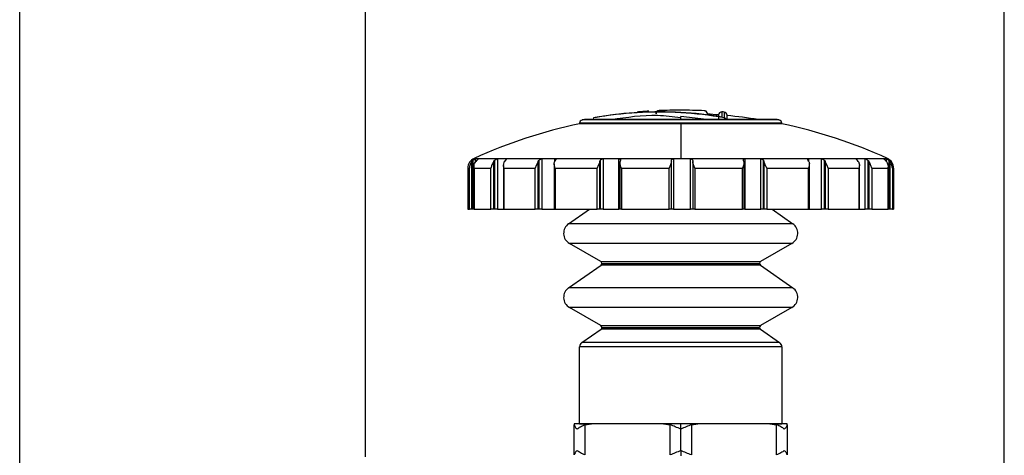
# Model space of a CAD drawing. Header units: millimetres. Extents: x 19 to 819, y 19 to 629.
# Tile 18 of 32: x 361 to 454, y 475 to 516. Entities that reach past the tile are written whole.
import ezdxf

# ---------------------------------------------------------------- set-up
doc = ezdxf.new("R2010")
doc.units = ezdxf.units.MM
doc.header["$LTSCALE"] = 3
doc.layers.add('DIMENSIONS', color=140, linetype='Continuous', lineweight=25)
doc.styles.add('SLDTEXTSTYLE0', font='TXT', dxfattribs={"width": 0.7})
doc.dimstyles.new('SLDDIMSTYLE0', dxfattribs={"dimtxt": 6.474023, "dimasz": 9.906, "dimexe": 0, "dimexo": 0.0625, "dimgap": 1.618506, "dimtad": 0, "dimtih": 1, "dimtoh": 1, "dimrnd": 1e-09, "dimzin": 12, "dimdsep": 46, "dimtxsty": 'SLDTEXTSTYLE0', "dimsah": 1, "dimcen": 0.09, "dimadec": 0, "dimazin": 3, "dimtfac": 1, "dimtofl": 0, "dimtmove": 0, "dimatfit": 3, "dimfxl": 0, "dimfrac": 2, "dimtolj": 1, "dimtzin": 12, "dimarcsym": 0})
doc.dimstyles.new('SLDDIMSTYLE2', dxfattribs={"dimtxt": 6.474023, "dimasz": 9.906, "dimexe": 0, "dimexo": 0.0625, "dimgap": 1.618506, "dimtad": 0, "dimtih": 1, "dimtoh": 1, "dimrnd": 1e-09, "dimzin": 4, "dimdsep": 46, "dimtxsty": 'SLDTEXTSTYLE0', "dimsah": 1, "dimcen": 0.09, "dimadec": 0, "dimazin": 1, "dimtfac": 1, "dimtofl": 0, "dimtmove": 0, "dimatfit": 3, "dimfxl": 0, "dimfrac": 2, "dimtolj": 1, "dimtzin": 12, "dimarcsym": 0})

# ---------------------------------------------------------------- blocks, each defined once
blk = doc.blocks.new('_D_8')
at = {"layer": 'DIMENSIONS'}
for p, q in [((393.906, 474.671), (393.906, 558.525)), ((453.906, 471.585), (453.906, 558.525)), ((393.906, 549), (405.603, 549)), ((414.377, 549), (412.203, 549)), ((412.203, 549), (412.203, 538.71)), ((433.615, 549), (435.789, 549)), ((435.789, 549), (435.789, 538.71)), ((453.906, 549), (442.389, 549)), ((412.203, 538.71), (414.377, 538.71)), ((435.789, 538.71), (433.615, 538.71))]:
    blk.add_line(p, q, dxfattribs=at)
for points in [[(393.906, 549), (403.812, 547.476), (403.812, 550.524)], [(453.906, 549), (444, 550.524), (444, 547.476)]]:
    blk.add_solid(points, dxfattribs=at)
at = {"layer": 'DIMENSIONS', "char_height": 6.35, "attachment_point": 1, "style": 'SLDTEXTSTYLE0'}
for s, insert in [('60.0', (414.377, 558.634)), ('2.36', (414.377, 546.896))]:
    blk.add_mtext(s, dxfattribs=dict(at, insert=insert))
blk = doc.blocks.new('_D_9')
at = {"layer": 'DIMENSIONS'}
for p, q in [((361.406, 450.585), (361.406, 588.324)), ((453.906, 471.585), (453.906, 588.324)), ((361.406, 578.799), (390.814, 578.799)), ((399.588, 578.799), (397.414, 578.799)), ((397.414, 578.799), (397.414, 568.51)), ((418.826, 578.799), (421, 578.799)), ((421, 578.799), (421, 568.51)), ((453.906, 578.799), (427.599, 578.799)), ((397.414, 568.51), (399.588, 568.51)), ((421, 568.51), (418.826, 568.51))]:
    blk.add_line(p, q, dxfattribs=at)
for points in [[(361.406, 578.799), (371.312, 577.275), (371.312, 580.323)], [(453.906, 578.799), (444, 580.323), (444, 577.275)]]:
    blk.add_solid(points, dxfattribs=at)
at = {"layer": 'DIMENSIONS', "char_height": 6.35, "attachment_point": 1, "style": 'SLDTEXTSTYLE0'}
for s, insert in [('92.5', (399.588, 588.434)), ('3.64', (399.588, 576.695))]:
    blk.add_mtext(s, dxfattribs=dict(at, insert=insert))

msp = doc.modelspace()

# ---------------------------------------------------------------- linework, layer by layer
for p, q in [((419.473, 507.107), (419.428, 507.103)), ((420.162, 507.16), (419.93, 507.142)), ((421.479, 507.236), (421.479, 507.237)), ((423.506, 507.28), (423.506, 507.281)), ((423.506, 507.067), (423.506, 507.044)), ((425.73, 507.227), (425.73, 507.228)), ((426.016, 506.925), (426.016, 506.912)), ((426.016, 506.904), (426.016, 506.912)), ((427.38, 507.121), (427.38, 506.637)), ((427.582, 507.104), (427.582, 506.568)), ((414.006, 506.065), (414.006, 505.998)), ((433.006, 506.065), (414.006, 506.065)), ((423.506, 505.998), (414.006, 505.998)), ((423.506, 506.36), (414.247, 506.36)), ((423.506, 506.4), (414.452, 506.4)), ((423.506, 506.406), (414.51, 506.406)), ((415.288, 506.554), (415.354, 506.568)), ((423.506, 506.406), (423.506, 506.704)), ((425.92, 506.406), (423.506, 506.704)), ((423.506, 506.36), (423.506, 506.4)), ((432.559, 506.4), (423.506, 506.4)), ((432.765, 506.36), (423.506, 506.36)), ((423.506, 505.998), (423.506, 502.747)), ((433.006, 505.998), (423.506, 505.998)), ((427.056, 506.84), (427.056, 506.432)), ((427.856, 506.394), (427.856, 506.805)), ((433.006, 505.998), (433.006, 506.065)), ((403.883, 502.451), (403.964, 502.544)), ((403.883, 497.975), (403.883, 502.451)), ((403.964, 502.544), (403.964, 497.975)), ((404.09, 502.747), (423.506, 502.747)), ((404.482, 502.704), (404.197, 502.704)), ((404.197, 502.704), (404.197, 502.37)), ((404.321, 502.541), (404.245, 502.454)), ((405.946, 502.451), (406.017, 502.544)), ((405.946, 497.975), (405.946, 502.451)), ((406.017, 502.544), (406.017, 497.975)), ((407.094, 502.704), (406.293, 502.704)), ((406.293, 502.704), (406.293, 497.975)), ((407.026, 502.541), (406.959, 502.454)), ((407.094, 502.625), (407.094, 502.704)), ((410.126, 502.451), (410.179, 502.544)), ((410.126, 497.975), (410.126, 502.451)), ((410.179, 502.544), (410.179, 497.975)), ((411.685, 502.704), (410.466, 502.704)), ((410.466, 502.704), (410.466, 497.975)), ((411.717, 502.541), (411.668, 502.454)), ((411.685, 502.485), (411.685, 502.704)), ((415.92, 502.451), (415.948, 502.544)), ((415.92, 497.975), (415.92, 502.451)), ((415.948, 502.544), (415.948, 497.975)), ((417.703, 502.704), (416.211, 502.704)), ((416.211, 502.704), (416.211, 497.975)), ((417.703, 497.975), (417.703, 502.704)), ((417.793, 502.354), (417.805, 502.454)), ((417.793, 502.354), (417.793, 497.975)), ((417.831, 502.541), (417.805, 502.454)), ((422.629, 502.451), (422.629, 502.544)), ((422.629, 497.975), (422.629, 502.451)), ((424.42, 502.704), (422.836, 502.704)), ((422.836, 502.704), (422.836, 497.975)), ((423.506, 502.747), (442.922, 502.747)), ((424.42, 497.975), (424.42, 502.704)), ((424.629, 502.541), (424.629, 502.454)), ((424.629, 502.454), (424.629, 497.975)), ((429.416, 502.544), (429.404, 502.607)), ((429.444, 502.451), (429.416, 502.544)), ((429.456, 497.975), (429.456, 502.454)), ((431.027, 502.704), (429.542, 502.704)), ((429.542, 502.704), (429.542, 497.975)), ((431.027, 497.975), (431.027, 502.704)), ((431.292, 502.541), (431.318, 502.454)), ((431.292, 497.975), (431.292, 502.541)), ((431.318, 502.454), (431.318, 497.975)), ((435.543, 502.451), (435.49, 502.544)), ((436.727, 502.704), (435.52, 502.704)), ((435.52, 502.704), (435.52, 502.491)), ((436.727, 497.975), (436.727, 502.704)), ((437.015, 502.541), (437.065, 502.454)), ((437.015, 497.975), (437.015, 502.541)), ((437.065, 502.454), (437.065, 497.975)), ((440.832, 502.704), (440.048, 502.704)), ((440.048, 502.704), (440.048, 502.629)), ((440.189, 502.451), (440.118, 502.544)), ((440.832, 497.975), (440.832, 502.704)), ((441.109, 502.541), (441.176, 502.454)), ((441.109, 497.975), (441.109, 502.541)), ((441.176, 502.454), (441.176, 497.975)), ((442.578, 502.701), (442.582, 502.704)), ((442.847, 502.704), (442.582, 502.704)), ((442.824, 502.451), (442.743, 502.544)), ((442.847, 502.413), (442.847, 502.704)), ((443.08, 502.541), (443.156, 502.454)), ((443.08, 497.975), (443.08, 502.541)), ((443.156, 502.454), (443.156, 497.975)), ((403.506, 501.838), (403.506, 497.975)), ((403.506, 501.838), (403.65, 501.838)), ((403.65, 497.975), (403.65, 501.838)), ((404.086, 501.838), (404.08, 501.945)), ((404.08, 501.945), (404.08, 497.975)), ((404.086, 501.838), (405.667, 501.838)), ((404.086, 501.838), (404.086, 497.975)), ((405.667, 497.975), (405.667, 501.838)), ((406.892, 501.838), (406.859, 502.094)), ((406.859, 502.094), (406.859, 497.975)), ((406.892, 501.838), (409.836, 501.838)), ((406.892, 501.838), (406.892, 497.975)), ((409.836, 497.975), (409.836, 501.838)), ((411.621, 502.233), (411.621, 497.975)), ((411.703, 501.838), (415.654, 501.838)), ((411.703, 501.838), (411.703, 497.975)), ((415.654, 497.975), (415.654, 501.838)), ((417.937, 501.838), (422.418, 501.838)), ((417.937, 501.838), (417.937, 497.975)), ((422.418, 497.975), (422.418, 501.838)), ((424.843, 501.838), (429.314, 501.838)), ((424.843, 501.838), (424.843, 497.975)), ((429.314, 497.975), (429.314, 501.838)), ((431.587, 501.838), (435.51, 501.838)), ((431.587, 501.838), (431.587, 497.975)), ((435.51, 497.975), (435.51, 501.838)), ((435.59, 497.975), (435.59, 502.225)), ((437.357, 501.838), (440.257, 501.838)), ((437.357, 501.838), (437.357, 497.975)), ((440.257, 497.975), (440.257, 501.838)), ((440.289, 497.975), (440.289, 502.087)), ((441.456, 501.838), (442.984, 501.838)), ((441.456, 501.838), (441.456, 497.975)), ((442.984, 497.975), (442.984, 501.838)), ((442.989, 497.975), (442.989, 501.935)), ((443.39, 501.838), (443.506, 501.838)), ((443.39, 501.838), (443.39, 497.975)), ((443.506, 501.838), (443.506, 497.975)), ((403.506, 497.975), (403.65, 497.975)), ((403.883, 497.975), (403.65, 497.975)), ((403.964, 497.975), (403.883, 497.975)), ((404.08, 497.975), (403.964, 497.975)), ((404.086, 497.975), (404.08, 497.975)), ((404.086, 497.975), (405.667, 497.975)), ((405.946, 497.975), (405.667, 497.975)), ((406.017, 497.975), (405.946, 497.975)), ((406.293, 497.975), (406.017, 497.975)), ((406.293, 497.975), (406.893, 497.975)), ((406.892, 497.975), (406.859, 497.975)), ((406.892, 497.975), (409.836, 497.975)), ((410.126, 497.975), (409.836, 497.975)), ((410.179, 497.975), (410.126, 497.975)), ((410.466, 497.975), (410.179, 497.975)), ((410.466, 497.975), (411.685, 497.975)), ((411.703, 497.975), (411.621, 497.975)), ((411.703, 497.975), (415.654, 497.975)), ((412.975, 496.606), (414.93, 497.975)), ((415.92, 497.975), (415.654, 497.975)), ((415.948, 497.975), (415.92, 497.975)), ((416.211, 497.975), (415.948, 497.975)), ((416.211, 497.975), (417.703, 497.975)), ((417.793, 497.975), (417.703, 497.975)), ((417.937, 497.975), (417.793, 497.975)), ((417.937, 497.975), (422.418, 497.975)), ((422.629, 497.975), (422.418, 497.975)), ((422.836, 497.975), (422.629, 497.975)), ((422.836, 497.975), (424.42, 497.975)), ((424.629, 497.975), (424.42, 497.975)), ((424.843, 497.975), (424.629, 497.975)), ((424.843, 497.975), (429.314, 497.975)), ((429.456, 497.975), (429.314, 497.975)), ((429.542, 497.975), (429.456, 497.975)), ((429.542, 497.975), (431.027, 497.975)), ((431.292, 497.975), (431.027, 497.975)), ((431.318, 497.975), (431.292, 497.975)), ((431.587, 497.975), (431.318, 497.975)), ((431.587, 497.975), (435.51, 497.975)), ((432.082, 497.975), (434.037, 496.606)), ((435.59, 497.975), (435.51, 497.975)), ((435.52, 497.975), (436.727, 497.975)), ((437.015, 497.975), (436.727, 497.975)), ((437.065, 497.975), (437.015, 497.975)), ((437.357, 497.975), (437.065, 497.975)), ((437.357, 497.975), (440.257, 497.975)), ((440.289, 497.975), (440.257, 497.975)), ((440.289, 497.975), (440.832, 497.975)), ((441.109, 497.975), (440.832, 497.975)), ((441.176, 497.975), (441.109, 497.975)), ((441.456, 497.975), (441.176, 497.975)), ((441.456, 497.975), (442.984, 497.975)), ((442.989, 497.975), (442.984, 497.975)), ((443.08, 497.975), (442.989, 497.975)), ((443.156, 497.975), (443.08, 497.975)), ((443.39, 497.975), (443.156, 497.975)), ((443.39, 497.975), (443.506, 497.975)), ((434.037, 496.606), (412.975, 496.606)), ((433.956, 494.752), (413.056, 494.752)), ((416.006, 493.049), (413.056, 494.752)), ((433.956, 494.752), (431.006, 493.049)), ((416.006, 493.049), (431.006, 493.049)), ((412.975, 490.58), (416.02, 492.712)), ((430.991, 492.712), (416.02, 492.712)), ((416.106, 492.876), (430.906, 492.876)), ((430.991, 492.712), (434.037, 490.58)), ((434.037, 490.58), (412.975, 490.58)), ((433.956, 488.726), (413.056, 488.726)), ((416.006, 487.023), (413.056, 488.726)), ((433.956, 488.726), (431.006, 487.023)), ((414.219, 485.424), (416.02, 486.686)), ((416.006, 487.023), (431.006, 487.023)), ((430.991, 486.686), (416.02, 486.686)), ((416.106, 486.85), (430.906, 486.85)), ((430.991, 486.686), (432.793, 485.424)), ((433.006, 485.015), (414.006, 485.015)), ((414.006, 477.775), (414.006, 485.015)), ((432.793, 485.424), (414.219, 485.424)), ((433.006, 485.015), (433.006, 477.775)), ((413.506, 477.775), (413.506, 477.691)), ((415.119, 477.775), (413.506, 477.775)), ((413.506, 474.859), (413.506, 477.691)), ((414.006, 477.775), (415.119, 477.775)), ((414.506, 477.691), (415.119, 477.775)), ((414.506, 477.691), (414.506, 474.859)), ((421.893, 477.775), (415.119, 477.775)), ((423.506, 477.775), (421.893, 477.775)), ((421.893, 477.775), (422.506, 477.691)), ((422.506, 474.859), (422.506, 477.691)), ((423.506, 477.275), (423.506, 477.775)), ((425.119, 477.775), (423.506, 477.775)), ((424.506, 477.691), (425.119, 477.775)), ((424.506, 477.691), (424.506, 474.859)), ((431.893, 477.775), (425.119, 477.775)), ((431.893, 477.775), (432.506, 477.691)), ((433.506, 477.775), (431.893, 477.775)), ((431.893, 477.775), (433.006, 477.775)), ((432.506, 474.859), (432.506, 477.691)), ((433.506, 477.691), (433.506, 477.775)), ((433.506, 477.691), (433.506, 474.859)), ((423.506, 475.275), (423.506, 477.275)), ((423.506, 475.275), (423.506, 474.775))]:
    msp.add_line(p, q)
at = {"flags": 128}
msp.add_lwpolyline([(432.559, 506.4), (432.552, 506.402), (432.545, 506.403), (432.538, 506.404), (432.53, 506.405), (432.523, 506.405), (432.516, 506.406), (432.509, 506.406), (432.501, 506.406), (432.328, 506.406), (431.817, 506.406), (430.985, 506.406), (429.867, 506.406), (428.503, 506.406), (426.948, 506.406), (425.261, 506.406), (423.506, 506.406)], dxfattribs=at)
for centre, radius, start, end in [((421.468, 471.907), 35.197, 86.68102, 100.00414), ((421.569, 471.92), 35.2, 86.84577, 99.50292), ((423.502, 460.333), 46.948, 93.73518, 94.97374), ((421.492, 506.937), 0.3, 92.46964, 180.00184), ((423.505, 460.3), 46.981, 89.99944, 92.4716), ((423.506, 460.267), 47.013, 90.0007, 92.47118), ((423.507, 460.304), 46.976, 87.2868, 90.00096), ((423.506, 460.277), 47.003, 87.28718, 89.9998), ((421.557, 471.821), 35.3, 80.50567, 86.8357), ((421.455, 471.8), 35.304, 80.00558, 86.6693), ((425.716, 506.928), 0.3, 359.99977, 87.28759), ((423.498, 460.159), 46.816, 85.64183, 86.91827), ((427.355, 506.822), 0.3, 85.27408, 176.51456), ((423.334, 458.272), 49.016, 85.02884, 85.26563), ((427.556, 506.805), 0.3, 359.99861, 85.02591), ((423.506, 460.28), 46.695, 101.73887, 114.56988), ((414.306, 506.065), 0.3, 101.36012, 180.00119), ((423.746, 459.083), 48.221, 101.11163, 101.36087), ((414.51, 506.104), 0.302, 90.03077, 101.07418), ((423.508, 460.263), 47.017, 99.48798, 99.98711), ((423.505, 460.273), 46.702, 81.04641, 84.6549), ((423.273, 459.121), 48.183, 78.63908, 78.88852), ((432.706, 506.065), 0.3, 359.9992, 78.6395), ((423.505, 460.28), 46.695, 65.43013, 78.26112), ((404.506, 501.838), 1, 114.57049, 180.00007), ((442.506, 501.838), 1, 359.99986, 65.42973), ((413.606, 495.705), 1.1, 124.99989, 240.00011), ((433.406, 495.705), 1.1, 299.99985, 55.00015), ((415.906, 492.876), 0.2, 0.00076, 59.99743), ((431.106, 492.876), 0.2, 120.00171, 180.0001), ((415.906, 492.876), 0.2, 304.99971, 359.99815), ((431.106, 492.876), 0.2, 180.00185, 235.00029), ((413.606, 489.679), 1.1, 125.00023, 239.99973), ((433.406, 489.679), 1.1, 300.00023, 54.99982), ((415.906, 486.85), 0.2, 359.99707, 60.0054), ((415.906, 486.85), 0.2, 304.99971, 0.00242), ((431.106, 486.85), 0.2, 119.99374, 180.0038), ((431.106, 486.85), 0.2, 179.99758, 235.00029), ((414.506, 485.015), 0.5, 124.99875, 180.00102), ((432.506, 485.015), 0.5, 359.99937, 55.00086)]:
    msp.add_arc(centre, radius, start, end)
for points, knots in [([(419.93, 507.142), (419.868, 507.138), (419.754, 507.129), (419.617, 507.118), (419.527, 507.111), (419.477, 507.107), (419.448, 507.105), (419.436, 507.104)], [0, 0, 0, 0, 0.374166, 0.695098, 0.827467, 0.922914, 1, 1, 1, 1]), ([(420.449, 507.181), (420.443, 507.181), (420.416, 507.179), (420.359, 507.175), (420.269, 507.168), (420.2, 507.163), (420.162, 507.16)], [0, 0, 0, 0, 0.065588, 0.278758, 0.599776, 1, 1, 1, 1]), ([(420.506, 507.18), (420.496, 507.18), (420.475, 507.182), (420.455, 507.181), (420.444, 507.181)], [0, 0, 0, 0, 0.505752, 1, 1, 1, 1]), ([(421.192, 506.934), (421.193, 506.954), (421.196, 506.994), (421.215, 507.054), (421.247, 507.111), (421.295, 507.165), (421.371, 507.218), (421.44, 507.23), (421.479, 507.236)], [0, 0, 0, 0, 0.130203, 0.265835, 0.406775, 0.552877, 0.740826, 1, 1, 1, 1]), ([(426.016, 506.925), (426.015, 506.945), (426.012, 506.985), (425.993, 507.045), (425.962, 507.102), (425.913, 507.156), (425.837, 507.209), (425.769, 507.22), (425.73, 507.227)], [0, 0, 0, 0, 0.130331, 0.266148, 0.406922, 0.552648, 0.742252, 1, 1, 1, 1]), ([(416.995, 506.406), (418.44, 506.627), (420.61, 506.96), (422.781, 506.694), (423.506, 506.605)], [0, 0, 0, 0, 0.665961, 1, 1, 1, 1]), ([(427.685, 506.406), (427.679, 506.424), (427.667, 506.463), (427.637, 506.523), (427.601, 506.553), (427.582, 506.568)], [0, 0, 0, 0, 0.2870555, 0.6290039, 1, 1, 1, 1]), ([(427.798, 506.406), (427.785, 506.424), (427.755, 506.467), (427.685, 506.529), (427.619, 506.554), (427.582, 506.568)], [0, 0, 0, 0, 0.242383, 0.565789, 1, 1, 1, 1]), ([(403.883, 502.451), (403.854, 502.409), (403.788, 502.315), (403.69, 502.114), (403.666, 501.945), (403.65, 501.838)], [0, 0, 0, 0, 0.231311, 0.514678, 1, 1, 1, 1]), ([(403.964, 502.544), (403.989, 502.567), (404.032, 502.608), (404.096, 502.653), (404.145, 502.681), (404.176, 502.698), (404.193, 502.703), (404.197, 502.704)], [0, 0, 0, 0, 0.355347, 0.626269, 0.820922, 0.955569, 1, 1, 1, 1]), ([(404.08, 501.945), (404.09, 502.059), (404.107, 502.243), (404.207, 502.396), (404.245, 502.454)], [0, 0, 0, 0, 0.622056, 1, 1, 1, 1]), ([(404.482, 502.704), (404.484, 502.702), (404.491, 502.695), (404.465, 502.678), (404.444, 502.654), (404.393, 502.612), (404.353, 502.573), (404.326, 502.546), (404.321, 502.541)], [0, 0, 0, 0, 0.028806, 0.113276, 0.271882, 0.509374, 0.922634, 1, 1, 1, 1]), ([(405.946, 502.451), (405.918, 502.408), (405.855, 502.312), (405.746, 502.114), (405.698, 501.945), (405.667, 501.838)], [0, 0, 0, 0, 0.223793, 0.508355, 1, 1, 1, 1]), ([(406.017, 502.544), (406.04, 502.567), (406.081, 502.61), (406.15, 502.655), (406.21, 502.684), (406.257, 502.7), (406.284, 502.703), (406.293, 502.704)], [0, 0, 0, 0, 0.300806, 0.548986, 0.748437, 0.915983, 1, 1, 1, 1]), ([(406.859, 502.094), (406.866, 502.188), (406.876, 502.317), (406.941, 502.425), (406.959, 502.454)], [0, 0, 0, 0, 0.73418, 1, 1, 1, 1]), ([(407.094, 502.704), (407.103, 502.704), (407.118, 502.704), (407.129, 502.679), (407.113, 502.652), (407.084, 502.61), (407.052, 502.572), (407.029, 502.546), (407.026, 502.541)], [0, 0, 0, 0, 0.114836, 0.192881, 0.315965, 0.522618, 0.92151, 1, 1, 1, 1]), ([(410.126, 502.451), (410.104, 502.408), (410.051, 502.309), (409.942, 502.11), (409.877, 501.944), (409.836, 501.838)], [0, 0, 0, 0, 0.21296, 0.495884, 1, 1, 1, 1]), ([(410.179, 502.544), (410.197, 502.568), (410.231, 502.612), (410.297, 502.657), (410.362, 502.685), (410.418, 502.701), (410.453, 502.703), (410.466, 502.704)], [0, 0, 0, 0, 0.262419, 0.49178, 0.693098, 0.885225, 1, 1, 1, 1]), ([(411.621, 502.233), (411.624, 502.292), (411.629, 502.369), (411.661, 502.438), (411.668, 502.454)], [0, 0, 0, 0, 0.77214, 1, 1, 1, 1]), ([(411.685, 502.704), (411.699, 502.703), (411.723, 502.702), (411.755, 502.687), (411.768, 502.655), (411.756, 502.608), (411.736, 502.571), (411.72, 502.546), (411.717, 502.541)], [0, 0, 0, 0, 0.1841952, 0.3188482, 0.4393408, 0.6046603, 0.9328876, 1, 1, 1, 1]), ([(415.92, 502.451), (415.906, 502.408), (415.871, 502.306), (415.773, 502.105), (415.701, 501.943), (415.654, 501.838)], [0, 0, 0, 0, 0.202889, 0.482145, 1, 1, 1, 1]), ([(415.948, 502.544), (415.959, 502.568), (415.981, 502.613), (416.037, 502.658), (416.099, 502.686), (416.157, 502.701), (416.196, 502.703), (416.211, 502.704)], [0, 0, 0, 0, 0.2380007, 0.4495594, 0.6487207, 0.859124, 1, 1, 1, 1]), ([(417.703, 502.704), (417.721, 502.703), (417.754, 502.701), (417.798, 502.687), (417.831, 502.66), (417.848, 502.612), (417.841, 502.571), (417.833, 502.546), (417.831, 502.541)], [0, 0, 0, 0, 0.208774, 0.383571, 0.532529, 0.687004, 0.947469, 1, 1, 1, 1]), ([(417.937, 501.838), (417.9, 501.923), (417.828, 502.089), (417.804, 502.268), (417.793, 502.354)], [0, 0, 0, 0, 0.519344, 1, 1, 1, 1]), ([(422.629, 502.451), (422.625, 502.408), (422.614, 502.305), (422.536, 502.1), (422.465, 501.942), (422.418, 501.838)], [0, 0, 0, 0, 0.198091, 0.472753, 1, 1, 1, 1]), ([(422.629, 502.544), (422.632, 502.567), (422.636, 502.61), (422.676, 502.659), (422.728, 502.688), (422.783, 502.701), (422.82, 502.703), (422.836, 502.704)], [0, 0, 0, 0, 0.235263, 0.429285, 0.618553, 0.837972, 1, 1, 1, 1]), ([(424.42, 502.704), (424.44, 502.703), (424.478, 502.701), (424.531, 502.686), (424.577, 502.66), (424.616, 502.618), (424.629, 502.573), (424.629, 502.546), (424.629, 502.541)], [0, 0, 0, 0, 0.19975, 0.385794, 0.55562, 0.722342, 0.956564, 1, 1, 1, 1]), ([(424.843, 501.838), (424.796, 501.942), (424.724, 502.101), (424.645, 502.307), (424.634, 502.41), (424.629, 502.454)], [0, 0, 0, 0, 0.524861, 0.801474, 1, 1, 1, 1]), ([(429.444, 502.451), (429.45, 502.404), (429.463, 502.307), (429.419, 502.097), (429.357, 501.943), (429.314, 501.838)], [0, 0, 0, 0, 0.2195932, 0.4614932, 1, 1, 1, 1]), ([(429.404, 502.607), (429.406, 502.623), (429.41, 502.654), (429.448, 502.688), (429.494, 502.701), (429.527, 502.703), (429.542, 502.704)], [0, 0, 0, 0, 0.256785, 0.477818, 0.75488, 1, 1, 1, 1]), ([(431.027, 502.704), (431.046, 502.703), (431.085, 502.7), (431.142, 502.685), (431.197, 502.66), (431.25, 502.619), (431.28, 502.575), (431.29, 502.546), (431.292, 502.541)], [0, 0, 0, 0, 0.175229, 0.355453, 0.533822, 0.715837, 0.95827, 1, 1, 1, 1]), ([(431.587, 501.838), (431.54, 501.943), (431.468, 502.106), (431.368, 502.307), (431.333, 502.41), (431.318, 502.454)], [0, 0, 0, 0, 0.5152211, 0.7964805, 1, 1, 1, 1]), ([(435.443, 502.654), (435.445, 502.664), (435.449, 502.687), (435.484, 502.702), (435.507, 502.703), (435.52, 502.704)], [0, 0, 0, 0, 0.293005, 0.631246, 1, 1, 1, 1]), ([(435.49, 502.544), (435.476, 502.566), (435.453, 502.6), (435.446, 502.64), (435.443, 502.654)], [0, 0, 0, 0, 0.636857, 1, 1, 1, 1]), ([(435.543, 502.451), (435.559, 502.406), (435.591, 502.318), (435.592, 502.105), (435.544, 501.949), (435.51, 501.838)], [0, 0, 0, 0, 0.22387, 0.446834, 1, 1, 1, 1]), ([(436.727, 502.704), (436.743, 502.702), (436.779, 502.7), (436.833, 502.684), (436.89, 502.659), (436.952, 502.618), (436.993, 502.576), (437.013, 502.546), (437.015, 502.541)], [0, 0, 0, 0, 0.144227, 0.310596, 0.490539, 0.686462, 0.954653, 1, 1, 1, 1]), ([(437.357, 501.838), (437.316, 501.944), (437.251, 502.111), (437.141, 502.31), (437.088, 502.411), (437.065, 502.454)], [0, 0, 0, 0, 0.501313, 0.786209, 1, 1, 1, 1]), ([(440.018, 502.685), (440.02, 502.691), (440.026, 502.704), (440.04, 502.704), (440.048, 502.704)], [0, 0, 0, 0, 0.427949, 1, 1, 1, 1]), ([(440.118, 502.544), (440.099, 502.566), (440.069, 502.603), (440.03, 502.648), (440.021, 502.675), (440.018, 502.685)], [0, 0, 0, 0, 0.506196, 0.822428, 1, 1, 1, 1]), ([(440.189, 502.451), (440.213, 502.409), (440.264, 502.316), (440.303, 502.105), (440.275, 501.942), (440.257, 501.838)], [0, 0, 0, 0, 0.2252889, 0.4993772, 1, 1, 1, 1]), ([(440.832, 502.704), (440.843, 502.702), (440.871, 502.699), (440.916, 502.683), (440.969, 502.658), (441.033, 502.616), (441.08, 502.575), (441.106, 502.546), (441.109, 502.541)], [0, 0, 0, 0, 0.1072929, 0.2544215, 0.4322499, 0.6420493, 0.9473733, 1, 1, 1, 1]), ([(441.456, 501.838), (441.426, 501.945), (441.378, 502.115), (441.268, 502.314), (441.204, 502.411), (441.176, 502.454)], [0, 0, 0, 0, 0.4888555, 0.7752497, 1, 1, 1, 1]), ([(442.743, 502.544), (442.72, 502.567), (442.681, 502.605), (442.627, 502.65), (442.597, 502.679), (442.579, 502.693), (442.578, 502.7), (442.578, 502.701)], [0, 0, 0, 0, 0.426576, 0.722013, 0.905159, 0.991354, 1, 1, 1, 1]), ([(442.824, 502.451), (442.852, 502.409), (442.913, 502.317), (442.988, 502.111), (442.985, 501.944), (442.984, 501.838)], [0, 0, 0, 0, 0.232248, 0.511601, 1, 1, 1, 1]), ([(442.847, 502.704), (442.853, 502.702), (442.869, 502.697), (442.899, 502.681), (442.942, 502.656), (443.001, 502.614), (443.048, 502.574), (443.076, 502.546), (443.08, 502.541)], [0, 0, 0, 0, 0.059645, 0.180746, 0.353655, 0.579689, 0.936238, 1, 1, 1, 1]), ([(443.39, 501.838), (443.375, 501.945), (443.351, 502.115), (443.253, 502.318), (443.186, 502.412), (443.156, 502.454)], [0, 0, 0, 0, 0.4826825, 0.7677195, 1, 1, 1, 1]), ([(411.703, 501.838), (411.676, 501.915), (411.633, 502.044), (411.624, 502.179), (411.621, 502.233)], [0, 0, 0, 0, 0.605832, 1, 1, 1, 1]), ([(413.506, 477.691), (413.525, 477.625), (413.573, 477.462), (413.699, 477.345), (413.774, 477.275)], [0, 0, 0, 0, 0.4024981, 1, 1, 1, 1]), ([(413.774, 477.275), (413.875, 477.356), (414.097, 477.533), (414.362, 477.636), (414.506, 477.691)], [0, 0, 0, 0, 0.4579, 1, 1, 1, 1]), ([(423.506, 477.275), (423.337, 477.353), (423.009, 477.504), (422.67, 477.63), (422.506, 477.691)], [0, 0, 0, 0, 0.513781, 1, 1, 1, 1]), ([(424.506, 477.691), (424.342, 477.63), (424.004, 477.504), (423.675, 477.353), (423.506, 477.275)], [0, 0, 0, 0, 0.4829165, 1, 1, 1, 1]), ([(433.238, 477.275), (433.137, 477.356), (432.915, 477.533), (432.65, 477.635), (432.506, 477.691)], [0, 0, 0, 0, 0.454636, 1, 1, 1, 1]), ([(433.506, 477.691), (433.487, 477.626), (433.439, 477.463), (433.313, 477.345), (433.238, 477.275)], [0, 0, 0, 0, 0.399251, 1, 1, 1, 1]), ([(413.774, 475.275), (413.698, 475.205), (413.573, 475.088), (413.525, 474.924), (413.506, 474.859)], [0, 0, 0, 0, 0.600758, 1, 1, 1, 1]), ([(414.506, 474.859), (414.361, 474.915), (414.096, 475.017), (413.874, 475.194), (413.774, 475.275)], [0, 0, 0, 0, 0.545367, 1, 1, 1, 1]), ([(423.506, 475.275), (423.336, 475.197), (423.008, 475.046), (422.669, 474.92), (422.506, 474.859)], [0, 0, 0, 0, 0.517085, 1, 1, 1, 1]), ([(424.506, 474.859), (424.341, 474.92), (424.002, 475.046), (423.674, 475.197), (423.506, 475.275)], [0, 0, 0, 0, 0.486221, 1, 1, 1, 1]), ([(433.238, 475.275), (433.136, 475.194), (432.915, 475.017), (432.649, 474.914), (432.506, 474.859)], [0, 0, 0, 0, 0.457905, 1, 1, 1, 1]), ([(433.506, 474.859), (433.486, 474.925), (433.438, 475.088), (433.313, 475.205), (433.238, 475.275)], [0, 0, 0, 0, 0.402515, 1, 1, 1, 1])]:
    msp.add_open_spline(points, degree=3, knots=knots)

# ---------------------------------------------------------------- dimensions: what is measured, and where the dimension line sits
at = {"layer": 'DIMENSIONS'}
for base, p1, p2, dimstyle, picture, middle in [((361.406, 578.799), (453.906, 467.775), (361.406, 446.775), 'SLDDIMSTYLE0', '_D_9', (409.207, 578.799)), ((453.906, 549), (393.906, 470.861), (453.906, 467.775), 'SLDDIMSTYLE2', '_D_8', (423.996, 549))]:
    dim = msp.add_linear_dim(base=base, p1=p1, p2=p2, dimstyle=dimstyle, dxfattribs=at)
    dim.commit()
    dim.dimension.update_dxf_attribs({"geometry": picture, "text_midpoint": middle, "dimtype": 160})

doc.saveas('drawing.dxf')
